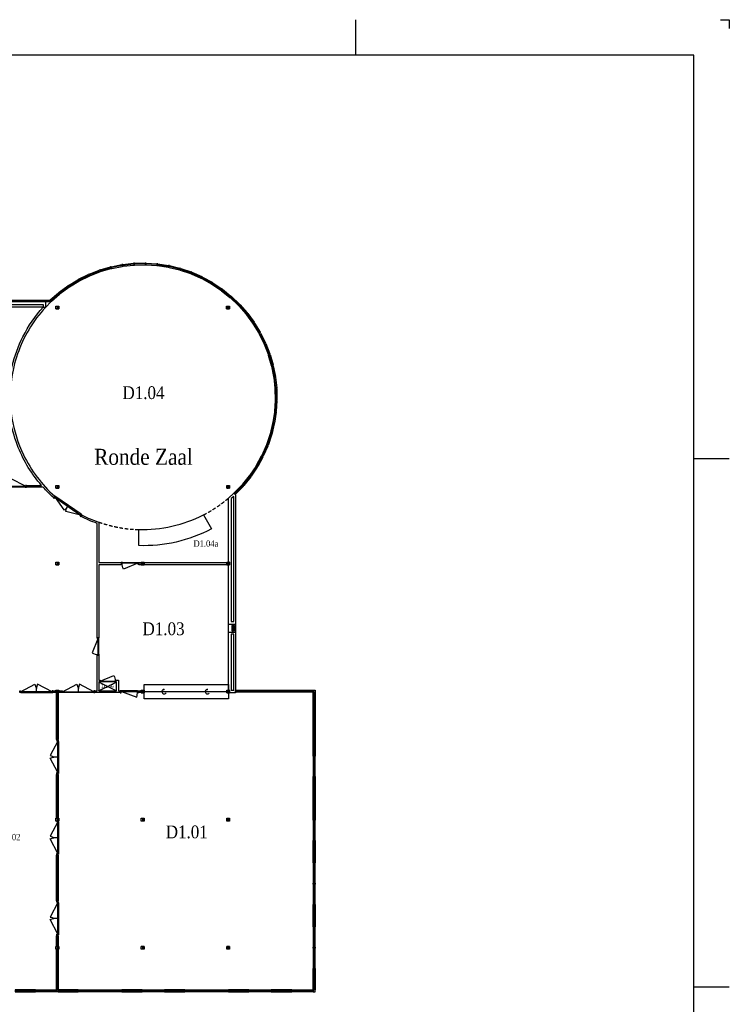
# Model space of a CAD drawing. Header units: millimetres. Extents: x 0 to 118900, y 0 to 84100.
# Tile 6 of 6: x 78994 to 118900, y 28728 to 84100. Entities that reach past the tile are written whole.
import ezdxf
from ezdxf.enums import TextEntityAlignment as Align

# ---------------------------------------------------------------- set-up
doc = ezdxf.new("R2010")
doc.units = ezdxf.units.MM
doc.header["$LTSCALE"] = 0.8
doc.linetypes.add('BT_P101_zonder_gebouw_D$0$DASHED', pattern=[0.75, 0.5, -0.25])
doc.linetypes.add('HIDDEN2', pattern=[4.7625, 3.175, -1.5875])
doc.layers.get('0').update_dxf_attribs({"linetype": 'CONTINUOUS'})
for name, color, linetype in [('00---0--FM-RUIMTENR', 7, 'CONTINUOUS'), ('00---0--FM-TEKST', 7, 'CONTINUOUS'), ('AL13----_Vloeropening', 9, 'HIDDEN2'), ('AL21----_BUITENWAND', 3, 'CONTINUOUS'), ('AL22----_BINNENWAND', 3, 'CONTINUOUS'), ('AL28----_Constructie', 4, 'CONTINUOUS'), ('AL31----_BUITENKOZIJN', 2, 'CONTINUOUS'), ('AL31A---_Deuren-Ramen', 1, 'CONTINUOUS'), ('AL32----_BINNENKOZIJN', 7, 'CONTINUOUS'), ('AL73----_INRkeuken', 251, 'CONTINUOUS'), ('BA$2A---_KADER', 7, 'CONTINUOUS')]:
    doc.layers.add(name, color=color, linetype=linetype)
doc.styles.add('FM_TEKST', font='GARA.TTF', dxfattribs={"height": 1})
doc.styles.get("Standard").update_dxf_attribs({"font": 'ISOCP'})

# ---------------------------------------------------------------- blocks, each defined once
blk = doc.blocks.new('sch_01$0$HE160A')
at = {"layer": 'AL22----_BINNENWAND'}
blk.add_lwpolyline([(-80, -76), (-80, 76), (80, 76), (80, -76)], close=True, dxfattribs=at)
at = {"layer": 'AL28----_Constructie'}
blk.add_lwpolyline([(-3, 49, 0.414214), (-21, 67), (-80, 67), (-80, 76), (80, 76), (80, 67), (21, 67, 0.414214), (3, 49), (3, -49, 0.414214), (21, -67), (80, -67), (80, -76), (-80, -76), (-80, -67), (-21, -67, 0.414214), (-3, -49)], format="xyb", close=True, dxfattribs=at)
blk = doc.blocks.new('int_01$0$dubbel deur 1800')
at = {"layer": 'AL31A---_Deuren-Ramen'}
for points in [[(-47, -50), (-463, -860, 0.115366), (-47, -934, 1.504839)], [(-47, -1818), (-463, -1008, -0.115366), (-47, -934, -1.504839)]]:
    blk.add_lwpolyline(points, format="xyb", dxfattribs=at)
at = {"layer": 'AL32----_BINNENKOZIJN', "ltscale": 100}
for points in [[(0, 0), (-100, 0), (-100, -50), (-47, -50), (-47, -67), (0, -67)], [(0, -1868), (-100, -1868), (-100, -1818), (-47, -1818), (-47, -1801), (0, -1801)]]:
    blk.add_lwpolyline(points, close=True, dxfattribs=at)
at = {"layer": 'AL32----_BINNENKOZIJN'}
blk.add_lwpolyline([(0, -67), (-47, -67), (-47, -1801), (0, -1801)], close=True, dxfattribs=at)
blk = doc.blocks.new('int_01$0$deur900')
at = {"layer": 'AL31A---_Deuren-Ramen'}
blk.add_lwpolyline([(-47, 50), (-372, 853, -0.119545), (-47, 934, -1.557454)], format="xyb", dxfattribs=at)
at = {"layer": 'AL32----_BINNENKOZIJN', "ltscale": 100}
for points in [[(0, 984), (-100, 984), (-100, 934), (-47, 934), (-47, 917), (0, 917)], [(0, 0), (-100, 0), (-100, 50), (-47, 50), (-47, 67), (0, 67)]]:
    blk.add_lwpolyline(points, close=True, dxfattribs=at)
at = {"layer": 'AL32----_BINNENKOZIJN'}
blk.add_lwpolyline([(0, 917), (0, 67), (-47, 67), (-47, 917)], close=True, dxfattribs=at)
blk = doc.blocks.new('int_01$0$int_01$0$deur900')
at = {"layer": 'AL31A---_Deuren-Ramen'}
blk.add_lwpolyline([(-47, 67), (-368, 923, -0.061592), (-47, 967, -1.295721)], format="xyb", dxfattribs=at)
at = {"layer": 'AL32----_BINNENKOZIJN', "ltscale": 100}
for p, q in [((-47, 67), (-47, 967)), ((0, 967), (0, 67))]:
    blk.add_line(p, q, dxfattribs=at)
for points in [[(0, 1034), (-114, 1034), (-114, 984), (-47, 984), (-47, 967), (0, 967)], [(0, 0), (-114, 0), (-114, 50), (-47, 50), (-47, 67), (0, 67)]]:
    blk.add_lwpolyline(points, close=True, dxfattribs=at)
blk = doc.blocks.new('int_01$0$int_01$0$dubbel deur 1800')
at = {"layer": 'AL31A---_Deuren-Ramen'}
for points in [[(-47, -67), (-346, -866, 0.202423), (-47, -934, 0.074757)], [(-47, -1801), (-346, -1002, -0.202423), (-47, -934, -0.074757)]]:
    blk.add_lwpolyline(points, format="xyb", dxfattribs=at)
at = {"layer": 'AL32----_BINNENKOZIJN', "ltscale": 100}
for p, q in [((-47, -1801), (-47, -67)), ((0, -67), (0, -1801))]:
    blk.add_line(p, q, dxfattribs=at)
for points in [[(0, 0), (-114, 0), (-114, -50), (-47, -50), (-47, -67), (0, -67)], [(0, -1868), (-114, -1868), (-114, -1818), (-47, -1818), (-47, -1801), (0, -1801)]]:
    blk.add_lwpolyline(points, close=True, dxfattribs=at)
blk = doc.blocks.new('FM_RM3')
for tag, p, flags in [('BEDRIJFSORGAAN', (-594, -1413), 1), ('RUIMTESOORT', (-578, -1278), 1), ('OPPERVLAKTE', (-579, -1540), 9), ('OMTREK', (-577, -1672), 9), ('VLRHANDLE', (-585, -1920), 9), ('HANDLEBLOK', (-580, -2038), 9), ('HANDLE', (-580, -1799), 9)]:
    blk.add_attdef(tag, p, '', height=100, dxfattribs=dict(flags=flags))
at = {"layer": '00---0--FM-RUIMTENR', "style": 'FM_TEKST'}
blk.add_attdef('RUIMTENR', text='', height=360, dxfattribs=at).set_placement((0, 0), align=Align.MIDDLE_CENTER)
blk = doc.blocks.new('SNIJHOEK')
for p, q in [((0, 5), (0, 0)), ((0, 0), (5, 0))]:
    blk.add_line(p, q)
blk = doc.blocks.new('$K-A0H')
for p, q in [((979, 821), (979, 841)), ((1189, 594), (1169, 594)), ((1189, 297), (1169, 297))]:
    blk.add_line(p, q)
at = {"color": 6}
blk.add_lwpolyline([(1169, 20), (1169, 821), (20, 821), (20, 20)], close=True, dxfattribs=at)
at = {"xscale": -1, "rotation": 90}
blk.add_blockref('SNIJHOEK', (1189, 841), dxfattribs=at)

msp = doc.modelspace()

# ---------------------------------------------------------------- linework, layer by layer
at = {"layer": 'AL13----_Vloeropening'}
for points in [[(83444, 46362), (84444, 46862)], [(83444, 46862), (84444, 46362)]]:
    msp.add_lwpolyline(points, dxfattribs=at)
at = {"layer": 'AL21----_BUITENWAND'}
msp.add_lwpolyline([(76234, 67937), (76214, 67937), (76214, 68327), (80657, 68327), (80657, 68227), (76394, 68227), (76394, 68087), (80307, 68087), (80307, 67937), (76394, 67937)], dxfattribs=at)
msp.add_lwpolyline([(90739, 57064), (90737, 57193, -116.35838), (90737, 57193), (91045, 57470), (91129, 57383), (91129, 50091), (90739, 50091), (90739, 53436), (90794, 53436), (90794, 53588), (90739, 53588), (90739, 57064, -0.023556)], format="xyb", close=True, dxfattribs=at)
for points in [[(90889, 57180), (90889, 50252), (91029, 50252), (91029, 57295)], [(90739, 46388), (90739, 49655), (91129, 49655), (91129, 46401), (91129, 46236), (90794, 46236), (90794, 46388), (90739, 46388)], [(90889, 46388), (91029, 46388), (91029, 49548), (90889, 49548)]]:
    msp.add_lwpolyline(points, close=True, dxfattribs=at)
at = {"layer": 'AL22----_BINNENWAND'}
msp.add_lwpolyline([(80319, 67937), (80455, 67937), (80747, 68235), (80678, 68307), (80657, 68307), (80657, 68227), (80437, 68227), (80437, 67937)], dxfattribs=at)
for points in [[(80964, 57303), (80907, 57220, -0.027876), (80310, 57812), (79372, 57812), (79372, 57912), (80221, 57912, -0.083293), (78915, 60041, -0.097129), (78365, 62894, -0.116512), (79174, 66270, -0.067301), (80319, 67937), (80455, 67937, 0.053421), (79505, 66666, 0.101353), (78529, 63841, 0.146158), (79206, 59631, 0.098864), (80964, 57303)], [(82448, 56164), (82503, 56245, 0.041225), (83444, 55842), (83444, 53575), (84701, 53575), (84701, 53450), (83444, 53450), (83444, 49338), (83344, 49338), (83344, 55772, -0.032425)]]:
    msp.add_lwpolyline(points, format="xyb", close=True, dxfattribs=at)
for points in [[(85685, 53575), (85834, 53575), (85834, 53450), (85685, 53450)], [(85994, 53575), (90634, 53575), (90634, 53450), (85994, 53450)], [(83222, 46362), (83344, 46362), (83344, 48354), (83444, 48354), (83444, 46957), (83479, 46957), (83479, 46862), (83444, 46862), (83444, 46362), (84444, 46362), (84444, 46862), (84409, 46862), (84409, 46957), (84544, 46957), (84544, 46362), (84651, 46362), (84651, 46262), (83222, 46262)], [(80862, 46262), (80862, 46362), (81034, 46362), (81034, 46262)], [(81194, 46262), (81194, 46362), (81354, 46362), (81354, 46262)], [(85685, 46262), (85685, 46362), (85834, 46362), (85834, 46262)]]:
    msp.add_lwpolyline(points, close=True, dxfattribs=at)
at = {"layer": 'AL31----_BUITENKOZIJN', "ltscale": 90}
for points in [[(84146, 70209), (84743, 70327)], [(84793, 70335), (85398, 70401)], [(85401, 70351), (84800, 70285)], [(85448, 70404), (86056, 70417)], [(86055, 70367), (85451, 70354)], [(86708, 70326), (86105, 70366)], [(86106, 70416), (86713, 70376)], [(86763, 70371), (87364, 70278)], [(82307, 69501), (82853, 69770)], [(82899, 69790), (83466, 70010)], [(83482, 69963), (82919, 69744)], [(82939, 69698), (83498, 69916)], [(83513, 70027), (84098, 70197)], [(84110, 70148), (83530, 69979)], [(83545, 69932), (84122, 70100)], [(84751, 70278), (84158, 70160)], [(84170, 70111), (84759, 70228)], [(84808, 70236), (85404, 70301)], [(85454, 70304), (86054, 70317)], [(86104, 70316), (86702, 70277)], [(86752, 70271), (87345, 70180)], [(87355, 70229), (86758, 70321)], [(87394, 70170), (87977, 70027)], [(87991, 70075), (87404, 70219)], [(87413, 70268), (88005, 70123)], [(88024, 70013), (88593, 69820)], [(88611, 69867), (88039, 70061)], [(88053, 70109), (88629, 69913)], [(88639, 69802), (89188, 69560)], [(89210, 69605), (88657, 69849)], [(88675, 69895), (89232, 69650)], [(81743, 69161), (82263, 69477)], [(82287, 69433), (81771, 69120)], [(81798, 69078), (82311, 69389)], [(82873, 69724), (82331, 69457)], [(82355, 69413), (82893, 69678)], [(89233, 69538), (89759, 69249)], [(89785, 69292), (89255, 69583)], [(89277, 69628), (89811, 69335)], [(89801, 69223), (90300, 68890)], [(90330, 68930), (89828, 69266)], [(89853, 69309), (90359, 68971)], [(80714, 68342), (81171, 68743)], [(81203, 68704), (80748, 68305)], [(80783, 68269), (81234, 68665)], [(81210, 68774), (81701, 69134)], [(81729, 69092), (81242, 68735)], [(81273, 68696), (81757, 69050)], [(90340, 68861), (90808, 68485)], [(90841, 68522), (90370, 68901)], [(90400, 68941), (90874, 68560)], [(90846, 68452), (91279, 68037)], [(91315, 68071), (90879, 68489)], [(90912, 68527), (91351, 68106)], [(91313, 68001), (91709, 67550)], [(91748, 67581), (91350, 68035)], [(91386, 68070), (91787, 67612)], [(91818, 67573), (92178, 67082)], [(91740, 67511), (92095, 67027)], [(92136, 67055), (91779, 67542)]]:
    msp.add_lwpolyline(points, dxfattribs=at)
for points in [[(84759, 70228), (84808, 70236), (84793, 70335), (84743, 70327)], [(85404, 70301), (85454, 70304), (85448, 70404), (85398, 70401)], [(86054, 70317), (86104, 70316), (86106, 70416), (86056, 70417)], [(86702, 70277), (86752, 70271), (86763, 70371), (86713, 70376)], [(82893, 69678), (82939, 69699), (82899, 69790), (82853, 69770)], [(83498, 69916), (83546, 69932), (83513, 70027), (83466, 70010)], [(84122, 70100), (84170, 70111), (84146, 70209), (84098, 70197)], [(87345, 70180), (87394, 70170), (87413, 70268), (87364, 70278)], [(87977, 70027), (88025, 70013), (88053, 70109), (88005, 70123)], [(88593, 69820), (88639, 69802), (88675, 69895), (88629, 69913)], [(82311, 69389), (82355, 69413), (82307, 69501), (82263, 69477)], [(89188, 69560), (89233, 69538), (89277, 69628), (89232, 69650)], [(89759, 69249), (89802, 69223), (89853, 69309), (89811, 69335)], [(81234, 68665), (81273, 68696), (81210, 68774), (81171, 68743)], [(81757, 69050), (81799, 69078), (81743, 69161), (81701, 69134)], [(90300, 68890), (90341, 68860), (90400, 68941), (90359, 68971)], [(80747, 68235), (80783, 68269), (80714, 68342), (80678, 68307)], [(90808, 68485), (90846, 68452), (90912, 68527), (90874, 68560)], [(91279, 68037), (91314, 68001), (91386, 68070), (91351, 68106)], [(91709, 67550), (91740, 67511), (91818, 67573), (91787, 67612)], [(92095, 67027), (92123, 66985), (92206, 67041), (92178, 67082)]]:
    msp.add_lwpolyline(points, close=True, dxfattribs=at)
at = {"layer": 'AL31----_BUITENKOZIJN'}
for points in [[(92477, 66496), (92164, 67013)], [(92206, 67041), (92521, 66520)], [(92122, 66985), (92434, 66472)], [(92768, 65910), (92501, 66452)], [(92545, 66477), (92814, 65931)], [(92457, 66429), (92723, 65890)], [(92743, 65845), (92960, 65285)], [(93007, 65301), (92789, 65865)], [(92834, 65885), (93055, 65318)], [(92976, 65238), (93144, 64662)], [(93192, 64674), (93024, 65254)], [(93071, 65270), (93241, 64686)], [(93156, 64614), (93272, 64025)], [(93322, 64033), (93204, 64625)], [(93253, 64637), (93371, 64040)], [(93280, 63976), (93345, 63379)], [(93395, 63383), (93330, 63983)], [(93379, 63991), (93445, 63386)], [(93348, 63330), (93361, 62730)], [(93411, 62729), (93398, 63333)], [(93448, 63336), (93461, 62728)], [(93360, 62680), (93321, 62081)], [(93370, 62076), (93410, 62679)], [(93460, 62678), (93420, 62070)], [(93315, 62032), (93224, 61439)], [(93273, 61429), (93365, 62026)], [(93415, 62021), (93322, 61419)], [(93214, 61390), (93071, 60807)], [(93119, 60793), (93263, 61380)], [(93312, 61370), (93167, 60779)], [(93057, 60759), (92864, 60191)], [(92911, 60173), (93105, 60745)], [(93153, 60731), (92958, 60155)], [(92846, 60145), (92604, 59595)], [(92649, 59573), (92893, 60126)], [(92939, 60108), (92694, 59551)], [(92582, 59551), (92294, 59025)], [(92336, 58999), (92627, 59529)], [(92672, 59506), (92379, 58973)], [(92268, 58982), (91934, 58483)], [(91975, 58454), (92310, 58956)], [(92353, 58930), (92015, 58424)], [(91905, 58443), (91529, 57975)], [(91567, 57942), (91945, 58414)], [(91985, 58384), (91604, 57910)], [(91496, 57938), (91081, 57505)], [(91116, 57469), (91534, 57905)], [(91571, 57872), (91150, 57433)], [(90739, 49655), (90739, 50089)], [(91001, 50022), (91001, 49722)], [(91129, 50089), (91129, 49655)], [(91889, 46344), (91179, 46344)], [(91939, 46344), (93089, 46344)], [(93139, 46344), (94289, 46344)], [(94339, 46344), (95489, 46344)], [(95546, 45137), (95546, 46287)], [(95546, 43937), (95546, 45087)], [(95546, 42737), (95546, 43887)], [(95546, 41537), (95546, 42687)], [(95546, 40337), (95546, 41487)], [(95546, 39137), (95546, 40287)], [(95546, 37937), (95546, 39087)], [(95546, 36737), (95546, 37887)], [(95546, 35537), (95546, 36687)], [(95546, 34337), (95546, 35487)], [(95546, 33137), (95546, 34287)], [(95546, 31937), (95546, 33087)], [(95546, 30737), (95546, 31887)], [(95546, 29537), (95546, 30687)], [(78739, 29480), (79889, 29480)], [(79939, 29480), (81064, 29480)], [(81164, 29480), (82289, 29480)], [(82339, 29480), (83489, 29480)], [(83539, 29480), (84689, 29480)], [(84739, 29480), (85889, 29480)], [(85939, 29480), (87089, 29480)], [(87139, 29480), (88289, 29480)], [(88339, 29480), (89489, 29480)], [(89539, 29480), (90689, 29480)], [(90739, 29480), (91889, 29480)], [(91939, 29480), (93089, 29480)], [(93139, 29480), (94289, 29480)], [(94339, 29480), (95489, 29480)]]:
    msp.add_lwpolyline(points, dxfattribs=at)
for points in [[(92434, 66472), (92458, 66428), (92545, 66477), (92521, 66520)], [(92723, 65890), (92743, 65844), (92834, 65885), (92814, 65931)], [(92960, 65285), (92976, 65238), (93071, 65270), (93055, 65318)], [(93144, 64662), (93156, 64613), (93253, 64637), (93241, 64686)], [(93272, 64025), (93280, 63976), (93379, 63991), (93371, 64040)], [(93345, 63379), (93349, 63329), (93448, 63336), (93445, 63386)], [(93361, 62730), (93360, 62680), (93460, 62678), (93461, 62728)], [(93321, 62081), (93315, 62031), (93415, 62021), (93420, 62070)], [(93224, 61439), (93214, 61390), (93312, 61370), (93322, 61419)], [(93071, 60807), (93057, 60759), (93153, 60731), (93167, 60779)], [(92864, 60191), (92846, 60144), (92939, 60108), (92958, 60155)], [(92604, 59595), (92582, 59551), (92672, 59506), (92694, 59551)], [(92294, 59025), (92268, 58982), (92353, 58930), (92379, 58973)], [(91934, 58483), (91905, 58443), (91985, 58384), (92015, 58424)], [(91529, 57975), (91496, 57938), (91571, 57872), (91604, 57910)], [(91081, 57505), (91045, 57470), (91114, 57398), (91150, 57433)], [(91058, 50022), (91058, 50089), (90944, 50089), (90944, 50022)], [(90944, 49722), (90944, 50022), (91058, 50022), (91058, 49722)], [(91058, 49655), (91058, 49722), (90944, 49722), (90944, 49655)], [(91179, 46401), (91179, 46287), (91129, 46287), (91129, 46401)], [(91179, 46287), (91179, 46401), (91889, 46401), (91889, 46287)], [(91939, 46401), (91939, 46287), (91889, 46287), (91889, 46401)], [(91939, 46287), (91939, 46401), (93089, 46401), (93089, 46287)], [(93139, 46401), (93139, 46287), (93089, 46287), (93089, 46401)], [(93139, 46287), (93139, 46401), (94289, 46401), (94289, 46287)], [(94339, 46401), (94339, 46287), (94289, 46287), (94289, 46401)], [(94339, 46287), (94339, 46401), (95489, 46401), (95489, 46287)], [(95489, 46287), (95489, 46401), (95603, 46401), (95603, 46287)], [(95489, 45137), (95489, 46287), (95603, 46287), (95603, 45137)], [(95489, 45137), (95603, 45137), (95603, 45087), (95489, 45087)], [(95603, 45087), (95603, 43937), (95489, 43937), (95489, 45087)], [(95489, 43937), (95603, 43937), (95603, 43887), (95489, 43887)], [(95603, 43887), (95603, 42737), (95489, 42737), (95489, 43887)], [(95489, 42737), (95603, 42737), (95603, 42687), (95489, 42687)], [(95489, 42687), (95489, 41537), (95603, 41537), (95603, 42687)], [(95489, 41537), (95603, 41537), (95603, 41487), (95489, 41487)], [(95603, 41487), (95603, 40337), (95489, 40337), (95489, 41487)], [(95489, 40337), (95603, 40337), (95603, 40287), (95489, 40287)], [(95603, 40287), (95603, 39137), (95489, 39137), (95489, 40287)], [(95489, 39137), (95603, 39137), (95603, 39087), (95489, 39087)], [(95489, 39087), (95489, 37937), (95603, 37937), (95603, 39087)], [(95489, 37937), (95603, 37937), (95603, 37887), (95489, 37887)], [(95603, 37887), (95603, 36737), (95489, 36737), (95489, 37887)], [(95489, 36737), (95603, 36737), (95603, 36687), (95489, 36687)], [(95489, 36687), (95489, 35537), (95603, 35537), (95603, 36687)], [(95489, 35537), (95603, 35537), (95603, 35487), (95489, 35487)], [(95489, 35487), (95489, 34337), (95603, 34337), (95603, 35487)], [(95489, 34337), (95603, 34337), (95603, 34287), (95489, 34287)], [(95603, 34287), (95603, 33137), (95489, 33137), (95489, 34287)], [(95489, 33137), (95603, 33137), (95603, 33087), (95489, 33087)], [(95489, 33087), (95489, 31937), (95603, 31937), (95603, 33087)], [(95489, 31937), (95603, 31937), (95603, 31887), (95489, 31887)], [(95489, 31887), (95489, 30737), (95603, 30737), (95603, 31887)], [(95489, 30737), (95603, 30737), (95603, 30687), (95489, 30687)], [(95603, 30687), (95603, 29537), (95489, 29537), (95489, 30687)], [(79889, 29423), (79889, 29537), (78739, 29537), (78739, 29423)], [(79889, 29423), (79889, 29537), (79939, 29537), (79939, 29423)], [(81064, 29537), (81064, 29423), (79939, 29423), (79939, 29537)], [(81064, 29423), (81064, 29537), (81164, 29537), (81164, 29423)], [(82289, 29423), (82289, 29537), (81164, 29537), (81164, 29423)], [(82289, 29423), (82289, 29537), (82339, 29537), (82339, 29423)], [(83489, 29537), (83489, 29423), (82339, 29423), (82339, 29537)], [(83489, 29423), (83489, 29537), (83539, 29537), (83539, 29423)], [(84689, 29537), (84689, 29423), (83539, 29423), (83539, 29537)], [(84689, 29423), (84689, 29537), (84739, 29537), (84739, 29423)], [(85889, 29423), (85889, 29537), (84739, 29537), (84739, 29423)], [(85889, 29423), (85889, 29537), (85939, 29537), (85939, 29423)], [(87089, 29537), (87089, 29423), (85939, 29423), (85939, 29537)], [(87089, 29423), (87089, 29537), (87139, 29537), (87139, 29423)], [(88289, 29423), (88289, 29537), (87139, 29537), (87139, 29423)], [(88289, 29423), (88289, 29537), (88339, 29537), (88339, 29423)], [(89489, 29537), (89489, 29423), (88339, 29423), (88339, 29537)], [(89489, 29423), (89489, 29537), (89539, 29537), (89539, 29423)], [(90689, 29537), (90689, 29423), (89539, 29423), (89539, 29537)], [(90689, 29423), (90689, 29537), (90739, 29537), (90739, 29423)], [(91889, 29423), (91889, 29537), (90739, 29537), (90739, 29423)], [(91889, 29423), (91889, 29537), (91939, 29537), (91939, 29423)], [(93089, 29537), (93089, 29423), (91939, 29423), (91939, 29537)], [(93089, 29423), (93089, 29537), (93139, 29537), (93139, 29423)], [(94289, 29423), (94289, 29537), (93139, 29537), (93139, 29423)], [(94289, 29423), (94289, 29537), (94339, 29537), (94339, 29423)], [(95489, 29537), (95489, 29423), (94339, 29423), (94339, 29537)], [(95603, 29423), (95603, 29537), (95489, 29537), (95489, 29423)]]:
    msp.add_lwpolyline(points, close=True, dxfattribs=at)
at = {"layer": 'AL31A---_Deuren-Ramen'}
for points in [[(85994, 46312), (90634, 46312)], [(87127, 46440), (87086, 46411), (87127, 46440), (87084, 46464)], [(89559, 46440), (89517, 46411), (89559, 46440), (89515, 46464)]]:
    msp.add_lwpolyline(points, dxfattribs=at)
for centre in [(87117, 46312), (89549, 46312)]:
    msp.add_arc(centre, 128, 85.4575, 328.3606, dxfattribs=at)
at = {"layer": 'AL32----_BINNENKOZIJN'}
for points in [[(81164, 46186), (81164, 46236), (81064, 46236), (81064, 46186)], [(81064, 43624), (81064, 46186), (81164, 46186), (81164, 43624)], [(81164, 43574), (81164, 43624), (81064, 43624), (81064, 43574)], [(81164, 41656), (81164, 41706), (81064, 41706), (81064, 41656)], [(81064, 39238), (81064, 41656), (81164, 41656), (81164, 39238)], [(81164, 39188), (81164, 39238), (81064, 39238), (81064, 39188)], [(81164, 37118), (81164, 37168), (81064, 37168), (81064, 37118)], [(81064, 34548), (81064, 37118), (81164, 37118), (81164, 34548)], [(81164, 34498), (81164, 34548), (81064, 34548), (81064, 34498)], [(81164, 32580), (81164, 32630), (81064, 32630), (81064, 32580)], [(81064, 32038), (81064, 32580), (81164, 32580), (81164, 32038)], [(81164, 31988), (81164, 32038), (81064, 32038), (81064, 31988)], [(81164, 31786), (81164, 31836), (81064, 31836), (81064, 31786)], [(81064, 29587), (81064, 31786), (81164, 31786), (81164, 29587)], [(81164, 29537), (81164, 29587), (81064, 29587), (81064, 29537)]]:
    msp.add_lwpolyline(points, close=True, dxfattribs=at)
for points in [[(81114, 43624), (81114, 46186)], [(81114, 41656), (81114, 39238)], [(81114, 34548), (81114, 37118)], [(81114, 32580), (81114, 32038)], [(81114, 29587), (81114, 31786)]]:
    msp.add_lwpolyline(points, dxfattribs=at)
at = {"layer": 'AL73----_INRkeuken'}
msp.add_lwpolyline([(89773, 55467, -0.13329), (85685, 54525), (85685, 55425, 0.124127), (89323, 56247)], format="xyb", close=True, dxfattribs=at)
msp.add_lwpolyline([(90739, 46712), (90739, 45912), (85994, 45912), (85994, 46712)], close=True, dxfattribs=at)
at = {"layer": 'AL73----_INRkeuken', "linetype": 'BT_P101_zonder_gebouw_D$0$DASHED', "ltscale": 500}
for start, end in [(297.2383, 310.3533), (250.6339, 268.2414)]:
    msp.add_arc((85914, 62870), 7449, start, end, dxfattribs=at)

# ---------------------------------------------------------------- block references
at = {"layer": '00---0--FM-RUIMTENR'}
ref = msp.add_blockref('FM_RM3', (85955, 63124), dxfattribs=dict(at, xscale=2, yscale=2, zscale=2))
ref.add_attrib('RUIMTENR', 'D1.04', dxfattribs={"height": 720, "style": 'FM_TEKST'}).set_placement((85955, 63124), align=Align.MIDDLE_CENTER)
ref = msp.add_blockref('FM_RM3', (89466, 54641), dxfattribs=at)
ref.add_attrib('RUIMTENR', 'D1.04a', dxfattribs={"height": 360, "style": 'FM_TEKST'}).set_placement((89466, 54641), align=Align.MIDDLE_CENTER)
ref = msp.add_blockref('FM_RM3', (87083, 49847), dxfattribs=dict(at, xscale=2, yscale=2, zscale=2))
ref.add_attrib('RUIMTENR', 'D1.03', dxfattribs={"height": 720, "style": 'FM_TEKST'}).set_placement((87083, 49847), align=Align.MIDDLE_CENTER)
ref = msp.add_blockref('FM_RM3', (83931, 46612), dxfattribs=dict(at, xscale=0.5, yscale=0.5, zscale=0.5))
ref.add_attrib('RUIMTENR', 'D1.S6', dxfattribs={"height": 180, "style": 'FM_TEKST'}).set_placement((83931, 46612), align=Align.MIDDLE_CENTER)
ref = msp.add_blockref('FM_RM3', (88389, 38423), dxfattribs=dict(at, xscale=2, yscale=2, zscale=2))
ref.add_attrib('RUIMTENR', 'D1.01', dxfattribs={"height": 720, "style": 'FM_TEKST'}).set_placement((88389, 38423), align=Align.MIDDLE_CENTER)
ref = msp.add_blockref('FM_RM3', (78443, 38132), dxfattribs=at)
ref.add_attrib('RUIMTENR', 'D1.02', dxfattribs={"height": 360, "style": 'FM_TEKST'}).set_placement((78443, 38132), align=Align.MIDDLE_CENTER)
at = {"layer": 'AL28----_Constructie', "rotation": 180}
for p in [(81114, 67912), (90710, 67912), (81114, 57827), (90714, 57827), (81114, 53512), (85914, 53512), (90714, 53512), (81114, 46312), (85914, 46312), (90714, 46312), (81114, 39112), (85914, 39112), (90714, 39112), (81114, 31912), (85914, 31912), (90714, 31912)]:
    msp.add_blockref('sch_01$0$HE160A', p, dxfattribs=at)
at = {"layer": 'AL32----_BINNENKOZIJN', "xscale": -1}
for name, p, rotation in [('int_01$0$dubbel deur 1800', (77504, 57812), 90), ('int_01$0$int_01$0$dubbel deur 1800', (82504, 56245), 235.4880647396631), ('int_01$0$deur900', (83444, 49338), 180), ('int_01$0$dubbel deur 1800', (81354, 46262), 90), ('int_01$0$int_01$0$deur900', (84651, 46362), 270), ('int_01$0$dubbel deur 1800', (81178, 41706), 180), ('int_01$0$dubbel deur 1800', (81178, 37168), 180), ('int_01$0$dubbel deur 1800', (81178, 32630), 180)]:
    msp.add_blockref(name, p, dxfattribs=dict(at, rotation=rotation))
at = {"layer": 'AL32----_BINNENKOZIJN'}
for name, p, rotation in [('int_01$0$deur900', (85685, 53575), 90), ('int_01$0$dubbel deur 1800', (80862, 46262), 270)]:
    msp.add_blockref(name, p, dxfattribs=dict(at, rotation=rotation))
at = {"layer": 'AL32----_BINNENKOZIJN', "xscale": 0.9457317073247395, "yscale": 0.9457317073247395, "zscale": 0.9457317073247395, "rotation": 270}
msp.add_blockref('int_01$0$deur900', (83479, 46862), dxfattribs=at)
at = {"layer": 'BA$2A---_KADER', "xscale": 100, "yscale": 100, "zscale": 100}
msp.add_blockref('$K-A0H', (0, 0), dxfattribs=at)

# ---------------------------------------------------------------- texts
at = {"layer": '00---0--FM-TEKST', "insert": (83182, 59968), "char_height": 900, "width": 6374.41, "attachment_point": 1, "style": 'FM_TEKST'}
msp.add_mtext('\\pt15750;Ronde Zaal', dxfattribs=at)

doc.saveas('drawing.dxf')
